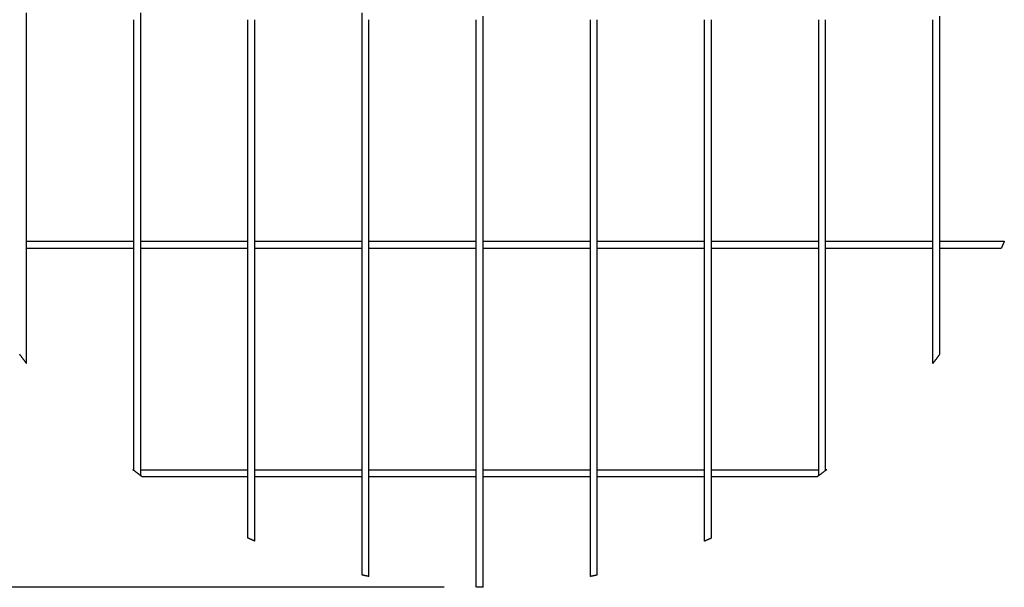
# Model space of a CAD drawing. Header units: millimetres. Extents: x 4869.14 to 4875.07, y 2221.36 to 2228.96.
# Tile 11 of 19: x 4870.69 to 4872.41, y 2226.96 to 2227.95. Entities that reach past the tile are written whole.
import ezdxf

# ---------------------------------------------------------------- set-up
doc = ezdxf.new("R2010")
doc.units = ezdxf.units.MM
doc.layers.add('MEDIDAS', color=7, linetype='Continuous', true_color=0x7d26cd)
doc.styles.get("Standard").update_dxf_attribs({"font": 'arial.ttf'})
doc.dimstyles.get("Standard").update_dxf_attribs({"dimtxt": 0.18, "dimasz": 0.18, "dimexe": 0.18, "dimexo": 0.0625, "dimgap": 0.09, "dimtad": 0, "dimtih": 1, "dimtoh": 1, "dimdec": 4, "dimzin": 0, "dimdsep": 46, "dimtxsty": 'Standard', "dimcen": 0.09, "dimadec": 0, "dimazin": 0, "dimtfac": 1, "dimtdec": 4, "dimtofl": 0, "dimtmove": 0, "dimatfit": 3, "dimfxl": 1, "dimtolj": 1, "dimtzin": 0, "dimarcsym": 0})

# ---------------------------------------------------------------- blocks, each defined once
blk = doc.blocks.new('*D21')
at = {"color": 0, "lineweight": -2, "transparency": 16777216}
for p, q in [((4871.4327, 2228.9604), (4869.393, 2228.9604)), ((4869.573, 2228.8704), (4869.573, 2228.1151)), ((4869.573, 2227.0503), (4869.573, 2227.8056)), ((4871.4327, 2226.9603), (4869.393, 2226.9603))]:
    blk.add_line(p, q, dxfattribs=at)
at = {"color": 0, "transparency": 16777216}
for points in [[(4869.558, 2228.8704), (4869.588, 2228.8704), (4869.573, 2228.9604)], [(4869.558, 2227.0503), (4869.588, 2227.0503), (4869.573, 2226.9603)]]:
    blk.add_solid(points, dxfattribs=at)
at = {"layer": 'Defpoints', "color": 0, "transparency": 16777216}
for p in [(4871.4952, 2228.9604), (4869.573, 2226.9603), (4871.4952, 2226.9603)]:
    blk.add_point(p, dxfattribs=at)
at = {"color": 0, "transparency": 16777216, "insert": (4869.573, 2227.9604), "char_height": 0.1, "attachment_point": 5}
blk.add_mtext('\\A1;2.00m [6.56ft]', dxfattribs=at)
blk = doc.blocks.new('Sleet_2.00_Top')
at = {"layer": 'MEDIDAS', "color": 12, "lineweight": -3, "true_color": 0xc80000}
for points, knots in [([(4870.7012, 2227.9543), (4870.7012, 2227.9564), (4870.7012, 2227.9584), (4870.7012, 2227.9604), (4870.7012, 2227.9624), (4870.7012, 2227.9643), (4870.7012, 2227.9663)], [165.243443, 165.243443, 165.243443, 165.243443, 165.865115, 165.865115, 165.865115, 166.481595, 166.481595, 166.481595, 166.481595]), ([(4870.7012, 2227.5664), (4870.7012, 2227.6162), (4870.7012, 2227.668), (4870.7012, 2227.7937), (4870.7012, 2227.8753), (4870.7012, 2227.9543)], [125.926455, 125.926455, 125.926455, 125.926455, 140.758005, 140.758005, 165.243443, 165.243443, 165.243443, 165.243443]), ([(4870.8892, 2227.5664), (4870.8892, 2227.5763), (4870.8892, 2227.5862), (4870.8892, 2227.596), (4870.8892, 2227.6559), (4870.8892, 2227.7172), (4870.8892, 2227.8363), (4870.8892, 2227.8956), (4870.8892, 2227.9544)], [197.608437, 197.608437, 197.608437, 197.608437, 200.676409, 200.676409, 200.676409, 218.945724, 218.945724, 236.65407, 236.65407, 236.65407, 236.65407]), ([(4870.9012, 2227.9543), (4870.9012, 2227.9564), (4870.9012, 2227.9584), (4870.9012, 2227.9604), (4870.9012, 2227.9623), (4870.9012, 2227.9643), (4870.9012, 2227.9663)], [237.277387, 237.277387, 237.277387, 237.277387, 237.881668, 237.881668, 237.881668, 238.480831, 238.480831, 238.480831, 238.480831]), ([(4870.9012, 2227.5664), (4870.9012, 2227.5698), (4870.9012, 2227.5733), (4870.9012, 2227.5767), (4870.9012, 2227.6397), (4870.9012, 2227.7043), (4870.9012, 2227.8298), (4870.9012, 2227.8923), (4870.9012, 2227.9543)], [198.284417, 198.284417, 198.284417, 198.284417, 199.357476, 199.357476, 199.357476, 218.595208, 218.595208, 237.277387, 237.277387, 237.277387, 237.277387]), ([(4871.0892, 2227.5664), (4871.0892, 2227.6008), (4871.0892, 2227.6352), (4871.0892, 2227.7633), (4871.0892, 2227.8597), (4871.0892, 2227.9544)], [202.795425, 202.795425, 202.795425, 202.795425, 213.130524, 213.130524, 241.871992, 241.871992, 241.871992, 241.871992]), ([(4871.1012, 2227.5664), (4871.1012, 2227.5994), (4871.1012, 2227.6324), (4871.1012, 2227.7139), (4871.1012, 2227.7633), (4871.1012, 2227.8596), (4871.1012, 2227.9071), (4871.1012, 2227.9543)], [202.652554, 202.652554, 202.652554, 202.652554, 212.544897, 212.544897, 227.463459, 227.463459, 241.781133, 241.781133, 241.781133, 241.781133]), ([(4871.2892, 2227.9543), (4871.2892, 2227.9563), (4871.2892, 2227.9584), (4871.2892, 2227.9604), (4871.2892, 2227.9624), (4871.2892, 2227.9644), (4871.2892, 2227.9664)], [267.431277, 267.431277, 267.431277, 267.431277, 268.037968, 268.037968, 268.037968, 268.641296, 268.641296, 268.641296, 268.641296]), ([(4871.2892, 2227.5664), (4871.2892, 2227.5841), (4871.2892, 2227.6018), (4871.2892, 2227.6759), (4871.2892, 2227.7329), (4871.2892, 2227.8181), (4871.2892, 2227.8465), (4871.2892, 2227.9014), (4871.2892, 2227.9279), (4871.2892, 2227.9543)], [228.432726, 228.432726, 228.432726, 228.432726, 233.787028, 233.787028, 250.895924, 250.895924, 259.466794, 259.466794, 267.431277, 267.431277, 267.431277, 267.431277]), ([(4871.3012, 2227.5664), (4871.3012, 2227.5835), (4871.3012, 2227.6006), (4871.3012, 2227.6744), (4871.3012, 2227.7317), (4871.3012, 2227.8173), (4871.3012, 2227.8459), (4871.3012, 2227.9011), (4871.3012, 2227.9278), (4871.3012, 2227.9544)], [225.883294, 225.883294, 225.883294, 225.883294, 231.056065, 231.056065, 248.256322, 248.256322, 256.87309, 256.87309, 264.888674, 264.888674, 264.888674, 264.888674]), ([(4871.4892, 2227.5664), (4871.4892, 2227.5789), (4871.4892, 2227.5914), (4871.4892, 2227.6628), (4871.4892, 2227.7225), (4871.4892, 2227.8115), (4871.4892, 2227.8413), (4871.4892, 2227.8852), (4871.4892, 2227.8993), (4871.4892, 2227.9204), (4871.4892, 2227.9275), (4871.4892, 2227.938), (4871.4892, 2227.9416), (4871.4892, 2227.9469), (4871.4892, 2227.9486), (4871.4892, 2227.9517), (4871.4892, 2227.9531), (4871.4892, 2227.9544)], [181.953933, 181.953933, 181.953933, 181.953933, 185.752262, 185.752262, 203.845505, 203.845505, 212.910664, 212.910664, 217.207441, 217.207441, 219.355914, 219.355914, 220.430161, 220.430161, 220.967286, 220.967286, 221.373326, 221.373326, 221.373326, 221.373326]), ([(4871.5012, 2227.9543), (4871.5012, 2227.9548), (4871.5012, 2227.9552), (4871.5012, 2227.9565), (4871.5012, 2227.9572), (4871.5012, 2227.9588), (4871.5012, 2227.9596), (4871.5012, 2227.9604)], [219.8532011, 219.8532011, 219.8532011, 219.8532011, 219.9888369, 219.9888369, 220.2267867, 220.2267867, 220.4647365, 220.4647365, 220.4647365, 220.4647365]), ([(4871.5012, 2227.5664), (4871.5012, 2227.5789), (4871.5012, 2227.5914), (4871.5012, 2227.6628), (4871.5012, 2227.7225), (4871.5012, 2227.8115), (4871.5012, 2227.8413), (4871.5012, 2227.8852), (4871.5012, 2227.8993), (4871.5012, 2227.9204), (4871.5012, 2227.9275), (4871.5012, 2227.938), (4871.5012, 2227.9416), (4871.5012, 2227.9469), (4871.5012, 2227.9486), (4871.5012, 2227.9517), (4871.5012, 2227.953), (4871.5012, 2227.9543)], [180.438378, 180.438378, 180.438378, 180.438378, 184.236687, 184.236687, 202.32993, 202.32993, 211.39509, 211.39509, 215.691866, 215.691866, 217.84034, 217.84034, 218.914587, 218.914587, 219.451712, 219.451712, 219.853201, 219.853201, 219.853201, 219.853201]), ([(4871.6892, 2227.5664), (4871.6892, 2227.5835), (4871.6892, 2227.6006), (4871.6892, 2227.6744), (4871.6892, 2227.7317), (4871.6892, 2227.8173), (4871.6892, 2227.8459), (4871.6892, 2227.9011), (4871.6892, 2227.9278), (4871.6892, 2227.9544)], [176.659221, 176.659221, 176.659221, 176.659221, 181.831918, 181.831918, 199.032176, 199.032176, 207.648943, 207.648943, 215.66561, 215.66561, 215.66561, 215.66561]), ([(4871.7012, 2227.5664), (4871.7012, 2227.5841), (4871.7012, 2227.6018), (4871.7012, 2227.6759), (4871.7012, 2227.7329), (4871.7012, 2227.8181), (4871.7012, 2227.8465), (4871.7012, 2227.9014), (4871.7012, 2227.9279), (4871.7012, 2227.9544)], [176.125744, 176.125744, 176.125744, 176.125744, 181.479965, 181.479965, 198.588862, 198.588862, 207.159732, 207.159732, 215.129073, 215.129073, 215.129073, 215.129073]), ([(4871.8892, 2227.5664), (4871.8892, 2227.5994), (4871.8892, 2227.6324), (4871.8892, 2227.7139), (4871.8892, 2227.7633), (4871.8892, 2227.8596), (4871.8892, 2227.9071), (4871.8892, 2227.9543)], [163.120687, 163.120687, 163.120687, 163.120687, 173.013029, 173.013029, 187.931591, 187.931591, 202.245798, 202.245798, 202.245798, 202.245798]), ([(4871.9012, 2227.5664), (4871.9012, 2227.6008), (4871.9012, 2227.6352), (4871.9012, 2227.7632), (4871.9012, 2227.8597), (4871.9012, 2227.9544)], [162.04802, 162.04802, 162.04802, 162.04802, 172.383064, 172.383064, 201.121982, 201.121982, 201.121982, 201.121982]), ([(4872.0892, 2227.5664), (4872.0892, 2227.5698), (4872.0892, 2227.5733), (4872.0892, 2227.5767), (4872.0892, 2227.6397), (4872.0892, 2227.7043), (4872.0892, 2227.8298), (4872.0892, 2227.8924), (4872.0892, 2227.9544)], [138.105387, 138.105387, 138.105387, 138.105387, 139.178347, 139.178347, 139.178347, 158.416079, 158.416079, 177.10127, 177.10127, 177.10127, 177.10127]), ([(4872.1012, 2227.5664), (4872.1012, 2227.5763), (4872.1012, 2227.5862), (4872.1012, 2227.596), (4872.1012, 2227.6559), (4872.1012, 2227.7172), (4872.1012, 2227.8363), (4872.1012, 2227.8956), (4872.1012, 2227.9543)], [136.117829, 136.117829, 136.117829, 136.117829, 139.185625, 139.185625, 139.185625, 157.45494, 157.45494, 175.157314, 175.157314, 175.157314, 175.157314]), ([(4872.2892, 2227.5664), (4872.2892, 2227.6162), (4872.2892, 2227.668), (4872.2892, 2227.7937), (4872.2892, 2227.8753), (4872.2892, 2227.9544)], [94.299445, 94.299445, 94.299445, 94.299445, 109.130813, 109.130813, 133.619315, 133.619315, 133.619315, 133.619315]), ([(4872.3012, 2227.5664), (4872.3012, 2227.6191), (4872.3012, 2227.6749), (4872.3012, 2227.8007), (4872.3012, 2227.8787), (4872.3012, 2227.9544)], [90.882552, 90.882552, 90.882552, 90.882552, 106.779983, 106.779983, 130.144387, 130.144387, 130.144387, 130.144387]), ([(4870.9012, 2227.5664), (4870.9035, 2227.5664), (4870.9058, 2227.5664), (4870.9081, 2227.5664), (4870.9667, 2227.5664), (4871.028, 2227.5664), (4871.0892, 2227.5664)], [509.043402, 509.043402, 509.043402, 509.043402, 509.811497, 509.811497, 509.811497, 528.1071, 528.1071, 528.1071, 528.1071]), ([(4871.1012, 2227.5664), (4871.1343, 2227.5664), (4871.1673, 2227.5664), (4871.2295, 2227.5664), (4871.2594, 2227.5664), (4871.2892, 2227.5664)], [529.302874, 529.302874, 529.302874, 529.302874, 539.194964, 539.194964, 548.244524, 548.244524, 548.244524, 548.244524]), ([(4871.3012, 2227.5664), (4871.3166, 2227.5664), (4871.332, 2227.5664), (4871.3945, 2227.5664), (4871.442, 2227.5664), (4871.4892, 2227.5664)], [549.456268, 549.456268, 549.456268, 549.456268, 554.113529, 554.113529, 568.432782, 568.432782, 568.432782, 568.432782]), ([(4871.5012, 2227.5664), (4871.5485, 2227.5664), (4871.5959, 2227.5664), (4871.6585, 2227.5664), (4871.6739, 2227.5664), (4871.6892, 2227.5664)], [569.644817, 569.644817, 569.644817, 569.644817, 583.963937, 583.963937, 588.621317, 588.621317, 588.621317, 588.621317]), ([(4871.7012, 2227.5664), (4871.7311, 2227.5664), (4871.761, 2227.5664), (4871.8232, 2227.5664), (4871.8562, 2227.5664), (4871.8892, 2227.5664)], [589.833038, 589.833038, 589.833038, 589.833038, 598.882482, 598.882482, 608.774809, 608.774809, 608.774809, 608.774809]), ([(4871.9012, 2227.5664), (4871.9625, 2227.5664), (4872.0238, 2227.5664), (4872.0824, 2227.5664), (4872.0847, 2227.5664), (4872.0869, 2227.5664), (4872.0892, 2227.5664)], [609.970507, 609.970507, 609.970507, 609.970507, 628.265881, 628.265881, 628.265881, 629.034043, 629.034043, 629.034043, 629.034043]), ([(4872.3012, 2227.5664), (4872.314, 2227.5664), (4872.3261, 2227.5664), (4872.3374, 2227.5664), (4872.3592, 2227.5664), (4872.3813, 2227.5664), (4872.3962, 2227.5664), (4872.4071, 2227.5664), (4872.4144, 2227.5664), (4872.4144, 2227.5664)], [245.871672, 245.871672, 245.871672, 245.871672, 250.320273, 250.320273, 250.320273, 258.525451, 258.525451, 258.525451, 264.456347, 264.456347, 264.456347, 264.456347]), ([(4870.7012, 2227.3524), (4870.7012, 2227.3524), (4870.7012, 2227.3654), (4870.7012, 2227.3803), (4870.7012, 2227.4059), (4870.7012, 2227.4442), (4870.7012, 2227.4765), (4870.7012, 2227.501), (4870.7012, 2227.5273), (4870.7012, 2227.5543)], [98.835225, 98.835225, 98.835225, 98.835225, 105.339358, 105.339358, 105.339358, 116.615652, 116.615652, 116.615652, 124.726421, 124.726421, 124.726421, 124.726421]), ([(4870.8892, 2227.1649), (4870.8892, 2227.1649), (4870.8892, 2227.1737), (4870.8892, 2227.186), (4870.8892, 2227.2039), (4870.8892, 2227.2304), (4870.8892, 2227.2552), (4870.8892, 2227.286), (4870.8892, 2227.3209), (4870.8892, 2227.3544), (4870.8892, 2227.4173), (4870.8892, 2227.4871), (4870.8892, 2227.5544)], [149.786523, 149.786523, 149.786523, 149.786523, 155.869052, 155.869052, 155.869052, 164.877428, 164.877428, 164.877428, 175.764448, 175.764448, 175.764448, 196.381707, 196.381707, 196.381707, 196.381707]), ([(4870.9012, 2227.5544), (4870.9063, 2227.5544), (4870.9113, 2227.5544), (4870.9163, 2227.5544), (4870.9723, 2227.5544), (4871.0308, 2227.5544), (4871.0892, 2227.5544)], [504.364822, 504.364822, 504.364822, 504.364822, 506.044982, 506.044982, 506.044982, 523.559694, 523.559694, 523.559694, 523.559694]), ([(4870.9012, 2227.1663), (4870.9012, 2227.1693), (4870.9012, 2227.1729), (4870.9012, 2227.1767), (4870.9012, 2227.1944), (4870.9012, 2227.2205), (4870.9012, 2227.245), (4870.9012, 2227.2822), (4870.9012, 2227.3256), (4870.9012, 2227.3664), (4870.9012, 2227.4263), (4870.9012, 2227.4915), (4870.9012, 2227.5543)], [153.576857, 153.576857, 153.576857, 153.576857, 155.503598, 155.503598, 155.503598, 164.441273, 164.441273, 164.441273, 177.703241, 177.703241, 177.703241, 197.048737, 197.048737, 197.048737, 197.048737]), ([(4871.0892, 2227.1663), (4871.0892, 2227.2328), (4871.0892, 2227.3141), (4871.0892, 2227.3814), (4871.0892, 2227.4375), (4871.0892, 2227.4959), (4871.0892, 2227.5544)], [161.246215, 161.246215, 161.246215, 161.246215, 184.081966, 184.081966, 184.081966, 201.59839, 201.59839, 201.59839, 201.59839]), ([(4871.1012, 2227.5544), (4871.1357, 2227.5544), (4871.1701, 2227.5544), (4871.2322, 2227.5544), (4871.2607, 2227.5544), (4871.2892, 2227.5544)], [524.758693, 524.758693, 524.758693, 524.758693, 535.093532, 535.093532, 543.717235, 543.717235, 543.717235, 543.717235]), ([(4871.1012, 2227.1663), (4871.1012, 2227.2309), (4871.1012, 2227.3086), (4871.1012, 2227.3732), (4871.1012, 2227.4318), (4871.1012, 2227.4931), (4871.1012, 2227.5543)], [161.219425, 161.219425, 161.219425, 161.219425, 183.161443, 183.161443, 183.161443, 201.454999, 201.454999, 201.454999, 201.454999]), ([(4871.2892, 2227.1663), (4871.2892, 2227.2061), (4871.2892, 2227.2471), (4871.2892, 2227.2839), (4871.2892, 2227.3382), (4871.2892, 2227.3948), (4871.2892, 2227.4848), (4871.2892, 2227.5196), (4871.2892, 2227.5544)], [187.146659, 187.146659, 187.146659, 187.146659, 199.687891, 199.687891, 199.687891, 216.699405, 216.699405, 227.226098, 227.226098, 227.226098, 227.226098]), ([(4871.3012, 2227.1663), (4871.3012, 2227.2049), (4871.3012, 2227.2446), (4871.3012, 2227.2804), (4871.3012, 2227.3349), (4871.3012, 2227.3919), (4871.3012, 2227.4829), (4871.3012, 2227.5186), (4871.3012, 2227.5543)], [184.602571, 184.602571, 184.602571, 184.602571, 196.776761, 196.776761, 196.776761, 213.877475, 213.877475, 224.672558, 224.672558, 224.672558, 224.672558]), ([(4871.4892, 2227.1663), (4871.4892, 2227.196), (4871.4892, 2227.2258), (4871.4892, 2227.2533), (4871.4892, 2227.3487), (4871.4892, 2227.4537), (4871.4892, 2227.5544)], [141.085356, 141.085356, 141.085356, 141.085356, 150.444313, 150.444313, 150.444313, 180.747795, 180.747795, 180.747795, 180.747795]), ([(4871.5012, 2227.1663), (4871.5012, 2227.196), (4871.5012, 2227.2258), (4871.5012, 2227.2533), (4871.5012, 2227.3487), (4871.5012, 2227.4537), (4871.5012, 2227.5543)], [139.569541, 139.569541, 139.569541, 139.569541, 148.928738, 148.928738, 148.928738, 179.230177, 179.230177, 179.230177, 179.230177]), ([(4871.6892, 2227.1663), (4871.6892, 2227.2049), (4871.6892, 2227.2446), (4871.6892, 2227.2804), (4871.6892, 2227.3349), (4871.6892, 2227.3919), (4871.6892, 2227.483), (4871.6892, 2227.5186), (4871.6892, 2227.5544)], [135.378576, 135.378576, 135.378576, 135.378576, 147.552614, 147.552614, 147.552614, 164.653328, 164.653328, 175.451982, 175.451982, 175.451982, 175.451982]), ([(4871.7012, 2227.5544), (4871.7298, 2227.5544), (4871.7582, 2227.5544), (4871.8203, 2227.5544), (4871.8548, 2227.5544), (4871.8892, 2227.5544)], [585.161502, 585.161502, 585.161502, 585.161502, 593.785131, 593.785131, 604.120185, 604.120185, 604.120185, 604.120185]), ([(4871.7012, 2227.1663), (4871.7012, 2227.2061), (4871.7012, 2227.2471), (4871.7012, 2227.2839), (4871.7012, 2227.3382), (4871.7012, 2227.3948), (4871.7012, 2227.4848), (4871.7012, 2227.5195), (4871.7012, 2227.5543)], [134.839521, 134.839521, 134.839521, 134.839521, 147.380829, 147.380829, 147.380829, 164.392342, 164.392342, 174.914571, 174.914571, 174.914571, 174.914571]), ([(4871.8892, 2227.1663), (4871.8892, 2227.2309), (4871.8892, 2227.3086), (4871.8892, 2227.3732), (4871.8892, 2227.4318), (4871.8892, 2227.4932), (4871.8892, 2227.5544)], [121.687632, 121.687632, 121.687632, 121.687632, 143.629574, 143.629574, 143.629574, 161.926465, 161.926465, 161.926465, 161.926465]), ([(4871.9012, 2227.5544), (4871.9597, 2227.5544), (4872.0181, 2227.5544), (4872.0742, 2227.5544), (4872.0791, 2227.5544), (4872.0841, 2227.5544), (4872.0892, 2227.5544)], [605.319133, 605.319133, 605.319133, 605.319133, 622.83364, 622.83364, 622.83364, 624.513862, 624.513862, 624.513862, 624.513862]), ([(4871.9012, 2227.1663), (4871.9012, 2227.2327), (4871.9012, 2227.3141), (4871.9012, 2227.3814), (4871.9012, 2227.4375), (4871.9012, 2227.4959), (4871.9012, 2227.5543)], [120.492703, 120.492703, 120.492703, 120.492703, 143.334506, 143.334506, 143.334506, 160.846566, 160.846566, 160.846566, 160.846566]), ([(4872.0892, 2227.1663), (4872.0892, 2227.1693), (4872.0892, 2227.1729), (4872.0892, 2227.1767), (4872.0892, 2227.1944), (4872.0892, 2227.2205), (4872.0892, 2227.245), (4872.0892, 2227.2822), (4872.0892, 2227.3256), (4872.0892, 2227.3664), (4872.0892, 2227.4263), (4872.0892, 2227.4915), (4872.0892, 2227.5544)], [93.398177, 93.398177, 93.398177, 93.398177, 95.324469, 95.324469, 95.324469, 104.262144, 104.262144, 104.262144, 117.524112, 117.524112, 117.524112, 136.870911, 136.870911, 136.870911, 136.870911]), ([(4872.1012, 2227.1649), (4872.1012, 2227.1649), (4872.1012, 2227.1737), (4872.1012, 2227.186), (4872.1012, 2227.2039), (4872.1012, 2227.2304), (4872.1012, 2227.2552), (4872.1012, 2227.286), (4872.1012, 2227.3209), (4872.1012, 2227.3544), (4872.1012, 2227.4172), (4872.1012, 2227.4871), (4872.1012, 2227.5543)], [88.295739, 88.295739, 88.295739, 88.295739, 94.378267, 94.378267, 94.378267, 103.386644, 103.386644, 103.386644, 114.273663, 114.273663, 114.273663, 134.886159, 134.886159, 134.886159, 134.886159]), ([(4872.2892, 2227.3524), (4872.2892, 2227.3526), (4872.2892, 2227.3655), (4872.2892, 2227.3803), (4872.2892, 2227.4059), (4872.2892, 2227.4442), (4872.2892, 2227.4765), (4872.2892, 2227.501), (4872.2892, 2227.5273), (4872.2892, 2227.5544)], [67.248204, 67.248204, 67.248204, 67.248204, 73.712167, 73.712167, 73.712167, 84.98846, 84.98846, 84.98846, 93.104823, 93.104823, 93.104823, 93.104823]), ([(4872.3012, 2227.5544), (4872.3119, 2227.5544), (4872.3221, 2227.5544), (4872.3317, 2227.5544), (4872.3536, 2227.5544), (4872.3758, 2227.5544), (4872.3908, 2227.5544), (4872.4018, 2227.5544), (4872.4091, 2227.5544), (4872.4091, 2227.5544)], [243.606746, 243.606746, 243.606746, 243.606746, 247.380386, 247.380386, 247.380386, 255.613397, 255.613397, 255.613397, 261.549531, 261.549531, 261.549531, 261.549531]), ([(4872.3012, 2227.3684), (4872.3012, 2227.3684), (4872.3012, 2227.382), (4872.3012, 2227.3971), (4872.3012, 2227.4237), (4872.3012, 2227.4635), (4872.3012, 2227.4968), (4872.3012, 2227.5152), (4872.3012, 2227.5345), (4872.3012, 2227.5543)], [65.484745, 65.484745, 65.484745, 65.484745, 72.043805, 72.043805, 72.043805, 83.625834, 83.625834, 83.625834, 89.667956, 89.667956, 89.667956, 89.667956]), ([(4870.9012, 2227.1663), (4870.9054, 2227.1663), (4870.9102, 2227.1663), (4870.9152, 2227.1663), (4870.9408, 2227.1663), (4870.979, 2227.1663), (4871.0114, 2227.1663), (4871.0359, 2227.1663), (4871.0622, 2227.1663), (4871.0892, 2227.1663)], [308.371656, 308.371656, 308.371656, 308.371656, 310.560975, 310.560975, 310.560975, 321.837269, 321.837269, 321.837269, 329.952905, 329.952905, 329.952905, 329.952905]), ([(4871.1012, 2227.1663), (4871.151, 2227.1663), (4871.2029, 2227.1663), (4871.2632, 2227.1663), (4871.2762, 2227.1663), (4871.2892, 2227.1663)], [331.148399, 331.148399, 331.148399, 331.148399, 345.979612, 345.979612, 350.016, 350.016, 350.016, 350.016]), ([(4871.7012, 2227.1663), (4871.7143, 2227.1663), (4871.7273, 2227.1663), (4871.7876, 2227.1663), (4871.8394, 2227.1663), (4871.8892, 2227.1663)], [392.157406, 392.157406, 392.157406, 392.157406, 396.193833, 396.193833, 411.025084, 411.025084, 411.025084, 411.025084]), ([(4871.9012, 2227.1663), (4871.9283, 2227.1663), (4871.9546, 2227.1663), (4871.979, 2227.1663), (4872.0114, 2227.1663), (4872.0497, 2227.1663), (4872.0753, 2227.1663), (4872.0803, 2227.1663), (4872.0851, 2227.1663), (4872.0892, 2227.1663)], [412.220437, 412.220437, 412.220437, 412.220437, 420.336043, 420.336043, 420.336043, 431.612336, 431.612336, 431.612336, 433.801413, 433.801413, 433.801413, 433.801413]), ([(4870.9033, 2227.1543), (4870.9033, 2227.1543), (4870.9169, 2227.1543), (4870.932, 2227.1543), (4870.9585, 2227.1543), (4870.9983, 2227.1543), (4871.0317, 2227.1543), (4871.05, 2227.1543), (4871.0694, 2227.1543), (4871.0892, 2227.1543)], [294.88307, 294.88307, 294.88307, 294.88307, 301.442472, 301.442472, 301.442472, 313.024501, 313.024501, 313.024501, 319.069537, 319.069537, 319.069537, 319.069537]), ([(4871.0892, 2227.0465), (4871.0892, 2227.0465), (4871.0892, 2227.0537), (4871.0892, 2227.0648), (4871.0892, 2227.0798), (4871.0892, 2227.102), (4871.0892, 2227.1239), (4871.0892, 2227.1335), (4871.0892, 2227.1437), (4871.0892, 2227.1544)], [141.908208, 141.908208, 141.908208, 141.908208, 147.844343, 147.844343, 147.844343, 156.077353, 156.077353, 156.077353, 159.851754, 159.851754, 159.851754, 159.851754]), ([(4871.1012, 2227.1543), (4871.1539, 2227.1543), (4871.2097, 2227.1543), (4871.2702, 2227.1543), (4871.2797, 2227.1543), (4871.2892, 2227.1543)], [320.281411, 320.281411, 320.281411, 320.281411, 336.178632, 336.178632, 339.130406, 339.130406, 339.130406, 339.130406]), ([(4871.1012, 2227.0412), (4871.1012, 2227.0412), (4871.1012, 2227.0485), (4871.1012, 2227.0594), (4871.1012, 2227.0743), (4871.1012, 2227.0964), (4871.1012, 2227.1182), (4871.1012, 2227.1295), (4871.1012, 2227.1416), (4871.1012, 2227.1543)], [141.257243, 141.257243, 141.257243, 141.257243, 147.188139, 147.188139, 147.188139, 155.393317, 155.393317, 155.393317, 159.840302, 159.840302, 159.840302, 159.840302]), ([(4871.2892, 2226.9818), (4871.2892, 2226.9818), (4871.2892, 2226.9884), (4871.2892, 2226.9989), (4871.2892, 2227.0127), (4871.2892, 2227.0331), (4871.2892, 2227.0537), (4871.2892, 2227.0828), (4871.2892, 2227.1178), (4871.2892, 2227.1544)], [160.435171, 160.435171, 160.435171, 160.435171, 166.312131, 166.312131, 166.312131, 174.23051, 174.23051, 174.23051, 185.880957, 185.880957, 185.880957, 185.880957]), ([(4871.3012, 2226.9793), (4871.3012, 2226.9793), (4871.3012, 2226.986), (4871.3012, 2226.9964), (4871.3012, 2227.0101), (4871.3012, 2227.0305), (4871.3012, 2227.051), (4871.3012, 2227.0808), (4871.3012, 2227.1168), (4871.3012, 2227.1543)], [157.619648, 157.619648, 157.619648, 157.619648, 163.494598, 163.494598, 163.494598, 171.402202, 171.402202, 171.402202, 183.334731, 183.334731, 183.334731, 183.334731]), ([(4871.4892, 2226.9604), (4871.4892, 2226.9604), (4871.4892, 2226.9668), (4871.4892, 2226.9771), (4871.4892, 2226.9905), (4871.4892, 2227.0104), (4871.4892, 2227.0306), (4871.4892, 2227.0656), (4871.4892, 2227.1096), (4871.4892, 2227.1543)], [111.99792, 111.99792, 111.99792, 111.99792, 117.857536, 117.857536, 117.857536, 125.684169, 125.684169, 125.684169, 139.823868, 139.823868, 139.823868, 139.823868]), ([(4871.5012, 2226.9604), (4871.5012, 2226.9604), (4871.5012, 2226.9668), (4871.5012, 2226.9771), (4871.5012, 2226.9905), (4871.5012, 2227.0104), (4871.5012, 2227.0306), (4871.5012, 2227.0656), (4871.5012, 2227.1096), (4871.5012, 2227.1543)], [110.482349, 110.482349, 110.482349, 110.482349, 116.341961, 116.341961, 116.341961, 124.168594, 124.168594, 124.168594, 138.306102, 138.306102, 138.306102, 138.306102]), ([(4871.6892, 2226.9793), (4871.6892, 2226.9793), (4871.6892, 2226.986), (4871.6892, 2226.9964), (4871.6892, 2227.0101), (4871.6892, 2227.0305), (4871.6892, 2227.051), (4871.6892, 2227.0808), (4871.6892, 2227.1168), (4871.6892, 2227.1544)], [108.395511, 108.395511, 108.395511, 108.395511, 114.270451, 114.270451, 114.270451, 122.178056, 122.178056, 122.178056, 134.113706, 134.113706, 134.113706, 134.113706]), ([(4871.7012, 2227.1543), (4871.7108, 2227.1543), (4871.7203, 2227.1543), (4871.7807, 2227.1543), (4871.8365, 2227.1543), (4871.8892, 2227.1543)], [381.192238, 381.192238, 381.192238, 381.192238, 384.144061, 384.144061, 400.041314, 400.041314, 400.041314, 400.041314]), ([(4871.7012, 2226.9818), (4871.7012, 2226.9818), (4871.7012, 2226.9884), (4871.7012, 2226.9989), (4871.7012, 2227.0127), (4871.7012, 2227.0331), (4871.7012, 2227.0537), (4871.7012, 2227.0827), (4871.7012, 2227.1177), (4871.7012, 2227.1543)], [108.128119, 108.128119, 108.128119, 108.128119, 114.005069, 114.005069, 114.005069, 121.923448, 121.923448, 121.923448, 133.569763, 133.569763, 133.569763, 133.569763]), ([(4871.8892, 2227.0412), (4871.8892, 2227.0412), (4871.8892, 2227.0485), (4871.8892, 2227.0594), (4871.8892, 2227.0743), (4871.8892, 2227.0964), (4871.8892, 2227.1182), (4871.8892, 2227.1295), (4871.8892, 2227.1416), (4871.8892, 2227.1544)], [101.725374, 101.725374, 101.725374, 101.725374, 107.65627, 107.65627, 107.65627, 115.861449, 115.861449, 115.861449, 120.311823, 120.311823, 120.311823, 120.311823]), ([(4871.9012, 2227.1543), (4871.9211, 2227.1543), (4871.9404, 2227.1543), (4871.9588, 2227.1543), (4871.9921, 2227.1543), (4872.0319, 2227.1543), (4872.0585, 2227.1543), (4872.0736, 2227.1543), (4872.0872, 2227.1543), (4872.0872, 2227.1543)], [139.727689, 139.727689, 139.727689, 139.727689, 145.772698, 145.772698, 145.772698, 157.354727, 157.354727, 157.354727, 163.914178, 163.914178, 163.914178, 163.914178]), ([(4871.9012, 2227.0465), (4871.9012, 2227.0465), (4871.9012, 2227.0537), (4871.9012, 2227.0648), (4871.9012, 2227.0798), (4871.9012, 2227.102), (4871.9012, 2227.1239), (4871.9012, 2227.1335), (4871.9012, 2227.1437), (4871.9012, 2227.1543)], [101.160748, 101.160748, 101.160748, 101.160748, 107.096883, 107.096883, 107.096883, 115.329893, 115.329893, 115.329893, 119.101199, 119.101199, 119.101199, 119.101199])]:
    blk.add_open_spline(points, degree=3, knots=knots, dxfattribs=at)
for points in [[(4872.3012, 2227.9544), (4872.3012, 2227.9564), (4872.3012, 2227.9584), (4872.3012, 2227.9604)], [(4870.7012, 2227.5664), (4870.7596, 2227.5664), (4870.8287, 2227.5664), (4870.8892, 2227.5664)], [(4870.7012, 2227.5543), (4870.7012, 2227.5583), (4870.7012, 2227.5623), (4870.7012, 2227.5664)], [(4870.8892, 2227.5544), (4870.8892, 2227.5584), (4870.8892, 2227.5624), (4870.8892, 2227.5664)], [(4870.9012, 2227.5544), (4870.9012, 2227.5584), (4870.9012, 2227.5624), (4870.9012, 2227.5664)], [(4871.0892, 2227.5544), (4871.0892, 2227.5584), (4871.0892, 2227.5624), (4871.0892, 2227.5664)], [(4871.1012, 2227.5544), (4871.1012, 2227.5584), (4871.1012, 2227.5624), (4871.1012, 2227.5664)], [(4871.2892, 2227.5544), (4871.2892, 2227.5584), (4871.2892, 2227.5624), (4871.2892, 2227.5664)], [(4871.3012, 2227.5543), (4871.3012, 2227.5583), (4871.3012, 2227.5624), (4871.3012, 2227.5664)], [(4871.4892, 2227.5544), (4871.4892, 2227.5584), (4871.4892, 2227.5624), (4871.4892, 2227.5664)], [(4871.5012, 2227.5543), (4871.5012, 2227.5584), (4871.5012, 2227.5624), (4871.5012, 2227.5664)], [(4871.6892, 2227.5544), (4871.6892, 2227.5584), (4871.6892, 2227.5624), (4871.6892, 2227.5664)], [(4871.7012, 2227.5544), (4871.7012, 2227.5584), (4871.7012, 2227.5624), (4871.7012, 2227.5664)], [(4871.8892, 2227.5544), (4871.8892, 2227.5584), (4871.8892, 2227.5624), (4871.8892, 2227.5664)], [(4871.9012, 2227.5543), (4871.9012, 2227.5583), (4871.9012, 2227.5624), (4871.9012, 2227.5664)], [(4872.0892, 2227.5544), (4872.0892, 2227.5584), (4872.0892, 2227.5624), (4872.0892, 2227.5664)], [(4872.1012, 2227.5664), (4872.1617, 2227.5664), (4872.2308, 2227.5664), (4872.2892, 2227.5664)], [(4872.1012, 2227.5543), (4872.1012, 2227.5584), (4872.1012, 2227.5624), (4872.1012, 2227.5664)], [(4872.2892, 2227.5544), (4872.2892, 2227.5583), (4872.2892, 2227.5623), (4872.2892, 2227.5664)], [(4872.3012, 2227.5544), (4872.3012, 2227.5583), (4872.3012, 2227.5623), (4872.3012, 2227.5664)], [(4870.7012, 2227.5544), (4870.7589, 2227.5544), (4870.828, 2227.5544), (4870.8892, 2227.5544)], [(4871.3012, 2227.5544), (4871.3639, 2227.5544), (4871.4269, 2227.5544), (4871.4892, 2227.5544)], [(4871.5012, 2227.5544), (4871.5635, 2227.5544), (4871.6266, 2227.5544), (4871.6892, 2227.5544)], [(4872.1012, 2227.5544), (4872.1625, 2227.5544), (4872.2315, 2227.5544), (4872.2892, 2227.5544)], [(4870.8873, 2227.1663), (4870.8873, 2227.1663), (4870.888, 2227.1663), (4870.8892, 2227.1663)], [(4870.9012, 2227.1559), (4870.9012, 2227.1559), (4870.9012, 2227.1599), (4870.9012, 2227.1663)], [(4871.0892, 2227.1543), (4871.0892, 2227.1583), (4871.0892, 2227.1623), (4871.0892, 2227.1663)], [(4871.1012, 2227.1543), (4871.1012, 2227.1583), (4871.1012, 2227.1623), (4871.1012, 2227.1663)], [(4871.2892, 2227.1544), (4871.2892, 2227.1583), (4871.2892, 2227.1623), (4871.2892, 2227.1663)], [(4871.3012, 2227.1543), (4871.3012, 2227.1583), (4871.3012, 2227.1623), (4871.3012, 2227.1663)], [(4871.3012, 2227.1663), (4871.3636, 2227.1663), (4871.4272, 2227.1663), (4871.4892, 2227.1663)], [(4871.4892, 2227.1543), (4871.4892, 2227.1583), (4871.4892, 2227.1623), (4871.4892, 2227.1663)], [(4871.5012, 2227.1663), (4871.5633, 2227.1663), (4871.6269, 2227.1663), (4871.6892, 2227.1663)], [(4871.5012, 2227.1663), (4871.5012, 2227.1663), (4871.5012, 2227.1663), (4871.5012, 2227.1663)], [(4871.5012, 2227.1543), (4871.5012, 2227.1583), (4871.5012, 2227.1623), (4871.5012, 2227.1663)], [(4871.6892, 2227.1544), (4871.6892, 2227.1583), (4871.6892, 2227.1623), (4871.6892, 2227.1663)], [(4871.7012, 2227.1543), (4871.7012, 2227.1583), (4871.7012, 2227.1623), (4871.7012, 2227.1663)], [(4871.8892, 2227.1544), (4871.8892, 2227.1583), (4871.8892, 2227.1623), (4871.8892, 2227.1663)], [(4871.9012, 2227.1543), (4871.9012, 2227.1583), (4871.9012, 2227.1622), (4871.9012, 2227.1663)], [(4872.0892, 2227.1559), (4872.0892, 2227.1559), (4872.0892, 2227.1599), (4872.0892, 2227.1663)], [(4872.1012, 2227.1663), (4872.1025, 2227.1663), (4872.1032, 2227.1663), (4872.1032, 2227.1663)], [(4871.3012, 2227.1543), (4871.3635, 2227.1543), (4871.4271, 2227.1543), (4871.4892, 2227.1543)], [(4871.5012, 2227.1543), (4871.5633, 2227.1543), (4871.627, 2227.1543), (4871.6892, 2227.1543)]]:
    blk.add_open_spline(points, degree=3, dxfattribs=at)
for points, weights in [([(4872.4144, 2227.5664), (4872.4118, 2227.5603), (4872.4091, 2227.5544)], [0.885194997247, 0.884080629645, 0.883005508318]), ([(4870.7012, 2227.3524), (4870.6951, 2227.3604), (4870.6892, 2227.3684)], [0.857280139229, 0.857847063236, 0.858500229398]), ([(4872.3012, 2227.3684), (4872.2953, 2227.3604), (4872.2892, 2227.3524)], [0.858500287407, 0.857847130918, 0.857280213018]), ([(4870.8892, 2227.1649), (4870.8883, 2227.1656), (4870.8873, 2227.1663)], [0.857418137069, 0.857348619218, 0.857280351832]), ([(4870.9012, 2227.1559), (4870.8952, 2227.1603), (4870.8892, 2227.1649)], [1, 0.999971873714, 1]), ([(4872.1012, 2227.1649), (4872.0953, 2227.1603), (4872.0892, 2227.1559)], [1, 0.999971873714, 1]), ([(4872.1032, 2227.1663), (4872.1022, 2227.1656), (4872.1012, 2227.1649)], [0.857280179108, 0.857348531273, 0.857418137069]), ([(4870.9033, 2227.1543), (4870.9023, 2227.1551), (4870.9012, 2227.1559)], [0.858500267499, 0.858415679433, 0.858332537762]), ([(4872.0892, 2227.1559), (4872.0882, 2227.1551), (4872.0872, 2227.1543)], [0.858332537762, 0.858415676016, 0.858500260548]), ([(4871.1012, 2227.0412), (4871.0952, 2227.0438), (4871.0892, 2227.0465)], [0.885194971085, 0.884080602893, 0.883005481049]), ([(4871.9012, 2227.0465), (4871.8953, 2227.0438), (4871.8892, 2227.0412)], [0.883005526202, 0.884080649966, 0.885195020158]), ([(4871.3012, 2226.9793), (4871.2952, 2226.9805), (4871.2892, 2226.9818)], [0.932411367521, 0.930679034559, 0.928984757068]), ([(4871.7012, 2226.9818), (4871.6952, 2226.9805), (4871.6892, 2226.9793)], [0.928984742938, 0.930679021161, 0.932411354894])]:
    blk.add_rational_spline(points, weights, degree=2, dxfattribs=at)
blk.add_rational_spline([(4871.5012, 2226.9604), (4871.4982, 2226.9603), (4871.4952, 2226.9603), (4871.4922, 2226.9603), (4871.4893, 2226.9604)], [0.99752829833, 0.998758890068, 1, 0.998764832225, 0.997540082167], degree=2, knots=[158.493533, 158.493533, 158.493533, 159.14014, 159.14014, 159.783652, 159.783652, 159.783652], dxfattribs=at)

msp = doc.modelspace()

# ---------------------------------------------------------------- block references
msp.add_blockref('Sleet_2.00_Top', (0, 0))

# ---------------------------------------------------------------- dimensions: what is measured, and where the dimension line sits
dim = msp.add_linear_dim(base=(4869.573, 2226.9603), p1=(4871.4952, 2228.9604), p2=(4871.4952, 2226.9603), angle=90, dimstyle='Standard', override={"dimtxt": 0.1, "dimasz": 0.09, "dimdec": 2, "dimpost": '<>m'})
dim.commit()
dim.dimension.update_dxf_attribs({"geometry": '*D21', "text_midpoint": (4869.573, 2227.9604)})

doc.saveas('drawing.dxf')
